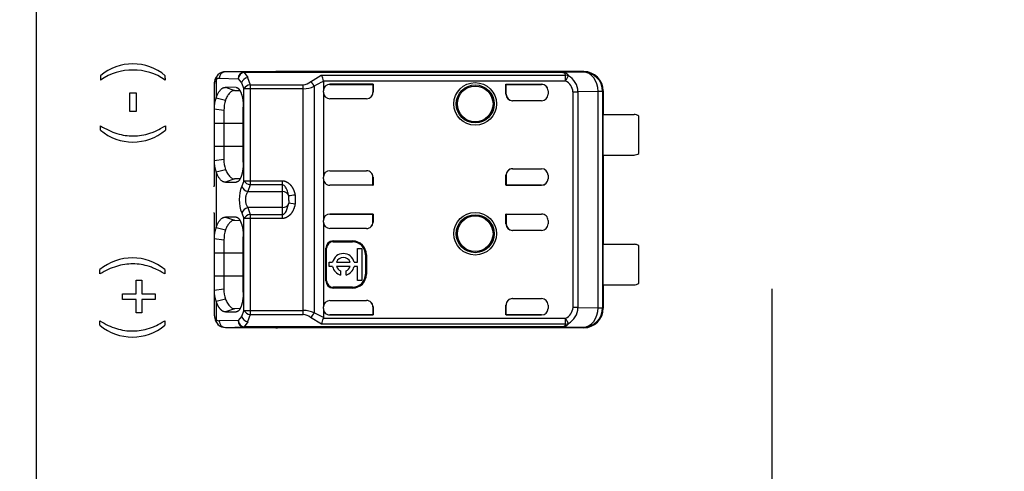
# Model space of a CAD drawing. Header units: millimetres. Extents: x 7 to 819, y 15 to 587.
# Tile 29 of 45: x 489 to 519, y 231 to 245. Entities that reach past the tile are written whole.
import ezdxf
from ezdxf.enums import TextEntityAlignment as Align
from ezdxf.lldxf.tags import DXFTag

# ---------------------------------------------------------------- set-up
doc = ezdxf.new("R2010")
doc.units = ezdxf.units.MM
doc.layers.add('Default', color=7, linetype='Continuous')
doc.layers.add('RECLED_122X50MM_', color=7, linetype='Continuous')
doc.styles.add('SEACAD_Arial', font='arial.ttf')
tags = doc.linetypes.add('CENTER2', pattern=[28.575, 19.05, -3.175, 3.175, -3.175]).pattern_tags.tags
tags[10:11] = [DXFTag(74, 4), DXFTag(75, 0), DXFTag(340, '0'), DXFTag(46, 0.0), DXFTag(50, 0.0), DXFTag(44, 0.0), DXFTag(45, 0.0)]
tags[8:9] = [DXFTag(74, 4), DXFTag(75, 0), DXFTag(340, '0'), DXFTag(46, 0.0), DXFTag(50, 0.0), DXFTag(44, 0.0), DXFTag(45, 0.0)]
tags[6:7] = [DXFTag(74, 4), DXFTag(75, 0), DXFTag(340, '0'), DXFTag(46, 0.0), DXFTag(50, 0.0), DXFTag(44, 0.0), DXFTag(45, 0.0)]
tags[4:5] = [DXFTag(74, 4), DXFTag(75, 0), DXFTag(340, '0'), DXFTag(46, 0.0), DXFTag(50, 0.0), DXFTag(44, 0.0), DXFTag(45, 0.0)]
doc.dimstyles.new('ISO', dxfattribs={"dimtxt": 3.5, "dimasz": 3.5, "dimexe": 1.75, "dimexo": 0, "dimgap": 0.875, "dimtad": 1, "dimtxsty": 'SEACAD_Arial', "dimblk1": '_SE_FILLED', "dimblk2": '_SE_FILLED', "dimsah": 1, "dimcen": 1.75, "dimadec": 0, "dimazin": 0, "dimtfac": 0.5, "dimtdec": 3, "dimtmove": 0, "dimatfit": 3, "dimfxl": 1, "dimarcsym": 0})

# ---------------------------------------------------------------- blocks, each defined once
blk = doc.blocks.new('SEANNOT_GROUP64')
at = {"layer": 'Default', "color": 7, "linetype": 'CENTER2'}
for p, q in [((511.889, 236.57), (511.889, 222.57)), ((518.889, 229.57), (504.889, 229.57))]:
    blk.add_line(p, q, dxfattribs=at)
blk = doc.blocks.new('SE7')
at = {"layer": 'RECLED_122X50MM_', "color": 7, "linetype": 'Continuous'}
for p, q in [((489.189, 254.32), (489.189, 204.82)), ((494.843, 243.06), (495.425, 243.046)), ((495.613, 243.246), (495.032, 243.26)), ((496.639, 243.26), (495.032, 243.26)), ((495.424, 243.046), (495.531, 242.92)), ((495.613, 243.246), (505.401, 243.246)), ((495.613, 243.246), (495.613, 243.241)), ((495.613, 243.242), (495.72, 243.085)), ((505.401, 243.241), (495.613, 243.241)), ((495.719, 243.087), (495.793, 242.861)), ((496.632, 243.26), (496.639, 243.26)), ((506.089, 243.27), (496.639, 243.27)), ((496.639, 243.27), (496.639, 243.26)), ((497.66, 242.956), (497.992, 243.155)), ((497.992, 243.155), (505.529, 243.155)), ((506.072, 243.253), (505.401, 243.246)), ((505.401, 243.241), (505.401, 243.246)), ((505.529, 242.976), (505.529, 243.155)), ((505.61, 243.131), (505.615, 243.141)), ((506.072, 243.253), (506.089, 243.27)), ((494.689, 242.864), (494.689, 242.11)), ((494.749, 243.02), (494.749, 242.464)), ((495.034, 242.783), (495.316, 242.683)), ((495.362, 242.78), (495.034, 242.783)), ((495.531, 242.919), (495.605, 242.736)), ((495.605, 239.904), (495.605, 242.736)), ((495.793, 242.736), (495.605, 242.736)), ((495.793, 242.861), (497.433, 242.861)), ((495.793, 242.861), (495.793, 242.736)), ((497.433, 242.736), (495.793, 242.736)), ((495.793, 242.736), (495.793, 239.904)), ((497.433, 242.736), (497.433, 242.861)), ((497.433, 235.904), (497.433, 242.736)), ((497.773, 242.813), (497.773, 235.827)), ((505.529, 242.976), (498.054, 242.976)), ((498.056, 242.958), (498.056, 242.675)), ((499.589, 242.875), (498.256, 242.875)), ((498.256, 242.875), (498.256, 242.874)), ((498.256, 242.874), (499.582, 242.874)), ((499.582, 242.874), (499.589, 242.875)), ((499.582, 242.874), (499.582, 242.623)), ((499.589, 242.875), (499.589, 242.63)), ((503.689, 242.57), (503.689, 242.875)), ((503.689, 242.875), (504.789, 242.875)), ((503.696, 242.874), (503.689, 242.875)), ((503.696, 242.57), (503.696, 242.874)), ((503.696, 242.874), (504.789, 242.874)), ((504.789, 242.874), (504.789, 242.875)), ((492.086, 242.039), (492.086, 242.616)), ((492.086, 242.616), (492.275, 242.616)), ((492.275, 242.616), (492.275, 242.039)), ((494.749, 242.462), (495.031, 242.39)), ((495.316, 242.683), (495.475, 242.681)), ((498.056, 242.63), (498.056, 242.675)), ((498.056, 242.63), (498.056, 240.01)), ((498.056, 242.63), (498.056, 242.63)), ((499.389, 242.43), (498.256, 242.43)), ((499.582, 242.623), (499.589, 242.63)), ((503.689, 242.57), (503.696, 242.57)), ((504.989, 242.675), (504.989, 242.57)), ((505.757, 235.993), (505.757, 242.647)), ((506.532, 242.653), (505.91, 242.648)), ((505.91, 242.647), (505.91, 235.993)), ((506.672, 242.653), (506.532, 242.653)), ((506.532, 235.987), (506.532, 242.653)), ((506.672, 242.653), (506.674, 242.655)), ((506.672, 242.653), (506.672, 235.987)), ((506.689, 242.67), (506.674, 242.67)), ((506.674, 242.67), (506.674, 242.655)), ((506.689, 242.67), (506.689, 241.945)), ((495.584, 240.471), (495.584, 242.171)), ((504.789, 242.37), (503.889, 242.37)), ((492.275, 242.039), (492.086, 242.039)), ((494.988, 242.071), (494.689, 242.111)), ((494.689, 242.111), (494.689, 241.67)), ((494.988, 242.071), (494.988, 241.67)), ((506.687, 240.695), (506.687, 241.945)), ((506.687, 241.945), (507.639, 241.945)), ((507.789, 240.745), (507.789, 241.895)), ((491.179, 241.46), (491.179, 241.595)), ((493.179, 241.595), (493.179, 241.46)), ((494.988, 241.67), (494.689, 241.67)), ((494.689, 241.67), (494.689, 240.97)), ((495.584, 241.67), (494.988, 241.67)), ((494.988, 241.67), (494.988, 240.97)), ((494.689, 240.97), (494.689, 240.529)), ((494.689, 240.97), (494.988, 240.97)), ((494.988, 240.97), (494.988, 240.569)), ((494.988, 240.97), (495.584, 240.97)), ((506.687, 240.695), (507.639, 240.695)), ((506.689, 240.695), (506.689, 237.945)), ((494.689, 240.529), (494.988, 240.569)), ((494.689, 240.53), (494.689, 239.741)), ((494.749, 240.179), (495.031, 240.25)), ((494.749, 240.176), (494.749, 238.464)), ((498.056, 239.964), (498.056, 240.01)), ((498.256, 240.21), (499.389, 240.21)), ((499.582, 239.766), (499.582, 240.017)), ((499.582, 240.017), (499.589, 240.01)), ((499.589, 240.01), (499.589, 239.764)), ((503.689, 239.764), (503.689, 240.07)), ((503.696, 240.07), (503.689, 240.07)), ((503.696, 240.07), (503.696, 239.766)), ((503.889, 240.27), (504.789, 240.27)), ((504.989, 240.07), (504.989, 239.964)), ((494.69, 239.714), (494.689, 239.741)), ((495.316, 239.957), (495.033, 239.857)), ((495.033, 239.857), (495.362, 239.86)), ((495.476, 239.959), (495.316, 239.957)), ((495.605, 239.904), (495.537, 239.731)), ((495.605, 239.904), (495.793, 239.904)), ((495.793, 239.779), (495.725, 239.566)), ((495.793, 239.904), (496.789, 239.904)), ((495.793, 239.904), (495.793, 239.779)), ((496.789, 239.779), (495.793, 239.779)), ((496.789, 239.779), (496.789, 239.904)), ((496.789, 239.566), (496.789, 239.779)), ((498.056, 239.964), (498.056, 238.675)), ((498.256, 239.766), (498.256, 239.764)), ((499.582, 239.766), (498.256, 239.766)), ((499.589, 239.764), (498.256, 239.764)), ((499.582, 239.766), (499.589, 239.764)), ((503.696, 239.766), (503.689, 239.764)), ((504.789, 239.764), (503.689, 239.764)), ((503.696, 239.766), (504.789, 239.766)), ((504.789, 239.764), (504.789, 239.766)), ((495.725, 239.566), (496.789, 239.566)), ((496.789, 239.074), (496.789, 239.566)), ((496.989, 239.308), (496.986, 239.432)), ((497.182, 239.462), (497.182, 239.178)), ((496.918, 238.985), (496.986, 239.208)), ((497.182, 239.178), (496.986, 239.208)), ((496.988, 239.291), (496.989, 239.208)), ((496.989, 239.291), (496.989, 239.308)), ((494.689, 238.899), (494.69, 238.926)), ((494.689, 238.899), (494.689, 238.11)), ((495.034, 238.783), (495.316, 238.683)), ((495.362, 238.78), (495.034, 238.783)), ((495.537, 238.909), (495.605, 238.736)), ((496.789, 239.074), (495.725, 239.074)), ((495.725, 239.074), (495.793, 238.861)), ((495.793, 238.861), (495.793, 238.736)), ((495.793, 238.861), (496.789, 238.861)), ((496.789, 238.861), (496.789, 239.074)), ((496.789, 238.736), (496.789, 238.861)), ((499.589, 238.875), (498.256, 238.875)), ((498.256, 238.875), (498.256, 238.874)), ((498.256, 238.874), (499.582, 238.874)), ((499.582, 238.874), (499.589, 238.875)), ((499.582, 238.623), (499.582, 238.874)), ((499.589, 238.875), (499.589, 238.63)), ((503.689, 238.57), (503.689, 238.875)), ((503.689, 238.875), (504.789, 238.875)), ((503.696, 238.874), (503.689, 238.875)), ((503.696, 238.874), (503.696, 238.57)), ((503.696, 238.874), (504.789, 238.874)), ((504.789, 238.874), (504.789, 238.875)), ((495.316, 238.683), (495.475, 238.681)), ((495.605, 235.904), (495.605, 238.736)), ((495.793, 238.736), (495.605, 238.736)), ((496.789, 238.736), (495.793, 238.736)), ((495.793, 238.736), (495.793, 235.904)), ((498.056, 238.63), (498.056, 238.675)), ((498.056, 238.63), (498.056, 236.01)), ((499.582, 238.623), (499.589, 238.63)), ((503.689, 238.57), (503.696, 238.57)), ((504.989, 238.675), (504.989, 238.57)), ((494.749, 238.462), (495.031, 238.39)), ((495.584, 236.471), (495.584, 238.171)), ((499.389, 238.43), (498.256, 238.43)), ((504.789, 238.37), (503.889, 238.37)), ((494.988, 238.071), (494.689, 238.111)), ((494.689, 238.111), (494.689, 237.67)), ((494.988, 238.071), (494.988, 237.67)), ((498.356, 238.046), (498.956, 238.046)), ((498.356, 238.046), (498.356, 238.02)), ((498.356, 238.02), (498.956, 238.02)), ((498.956, 238.02), (498.956, 238.046)), ((506.687, 236.695), (506.687, 237.945)), ((506.687, 237.945), (507.639, 237.945)), ((507.789, 236.745), (507.789, 237.895)), ((494.988, 237.67), (494.689, 237.67)), ((494.689, 237.67), (494.689, 236.97)), ((495.584, 237.67), (494.988, 237.67)), ((494.988, 237.67), (494.988, 236.97)), ((498.129, 236.82), (498.129, 237.82)), ((498.156, 237.82), (498.129, 237.82)), ((498.156, 236.82), (498.156, 237.82)), ((499.104, 237.388), (499.104, 237.816)), ((499.104, 237.816), (499.237, 237.816)), ((499.237, 237.816), (499.237, 236.828)), ((499.382, 237.62), (499.356, 237.62)), ((499.356, 237.62), (499.356, 237.02)), ((499.382, 237.62), (499.382, 237.02)), ((498.237, 237.256), (498.237, 237.388)), ((498.237, 237.388), (498.34, 237.388)), ((498.464, 237.388), (498.878, 237.388)), ((499.002, 237.388), (499.104, 237.388)), ((491.163, 237.028), (491.163, 237.161)), ((493.163, 237.161), (493.163, 237.028)), ((494.689, 236.97), (494.988, 236.97)), ((494.689, 236.97), (494.689, 236.529)), ((494.988, 236.97), (494.988, 236.569)), ((494.988, 236.97), (495.584, 236.97)), ((498.34, 237.256), (498.237, 237.256)), ((498.878, 237.256), (498.464, 237.256)), ((498.588, 237.122), (498.588, 236.995)), ((498.754, 236.995), (498.754, 237.122)), ((499.104, 237.256), (499.002, 237.256)), ((499.104, 236.828), (499.104, 237.256)), ((499.356, 237.02), (499.382, 237.02)), ((492.276, 236.419), (492.276, 236.836)), ((492.276, 236.836), (492.451, 236.836)), ((492.451, 236.836), (492.451, 236.419)), ((498.129, 236.82), (498.156, 236.82)), ((499.237, 236.828), (499.104, 236.828)), ((506.687, 236.695), (507.639, 236.695)), ((506.689, 236.695), (506.689, 235.97)), ((491.858, 236.242), (491.858, 236.419)), ((491.858, 236.419), (492.276, 236.419)), ((492.451, 236.419), (492.869, 236.419)), ((492.869, 236.419), (492.869, 236.242)), ((494.689, 236.529), (494.988, 236.569)), ((494.689, 236.53), (494.689, 235.776)), ((498.956, 236.62), (498.356, 236.62)), ((498.356, 236.62), (498.356, 236.594)), ((498.956, 236.594), (498.356, 236.594)), ((498.956, 236.594), (498.956, 236.62)), ((492.276, 236.242), (491.858, 236.242)), ((492.276, 235.825), (492.276, 236.242)), ((492.869, 236.242), (492.451, 236.242)), ((492.451, 236.242), (492.451, 235.825)), ((495.031, 236.25), (494.749, 236.179)), ((494.749, 236.176), (494.749, 235.62)), ((498.256, 236.21), (499.389, 236.21)), ((503.689, 235.764), (503.689, 236.07)), ((503.696, 236.07), (503.689, 236.07)), ((503.696, 235.766), (503.696, 236.07)), ((503.889, 236.27), (504.789, 236.27)), ((504.989, 236.07), (504.989, 235.964)), ((492.451, 235.825), (492.276, 235.825)), ((495.316, 235.957), (495.033, 235.857)), ((495.033, 235.857), (495.362, 235.86)), ((495.476, 235.959), (495.316, 235.957)), ((495.605, 235.904), (495.531, 235.72)), ((495.605, 235.904), (495.793, 235.904)), ((495.793, 235.779), (495.719, 235.553)), ((495.793, 235.904), (497.433, 235.904)), ((495.793, 235.904), (495.793, 235.779)), ((495.793, 235.779), (497.433, 235.779)), ((497.433, 235.779), (497.433, 235.904)), ((498.056, 235.682), (497.773, 235.827)), ((498.056, 235.964), (498.056, 236.01)), ((498.056, 236.01), (498.056, 236.01)), ((498.056, 235.964), (498.056, 235.682)), ((498.256, 235.766), (499.582, 235.766)), ((498.256, 235.766), (498.256, 235.764)), ((499.589, 235.764), (498.256, 235.764)), ((499.582, 236.018), (499.582, 235.766)), ((499.582, 236.018), (499.589, 236.01)), ((499.582, 235.766), (499.589, 235.764)), ((499.589, 236.01), (499.589, 235.764)), ((503.696, 235.766), (503.689, 235.764)), ((504.789, 235.764), (503.689, 235.764)), ((503.696, 235.766), (504.789, 235.766)), ((504.789, 235.764), (504.789, 235.766)), ((505.91, 235.992), (506.532, 235.987)), ((506.532, 235.987), (506.672, 235.987)), ((506.674, 235.985), (506.672, 235.987)), ((506.674, 235.985), (506.674, 235.97)), ((506.674, 235.97), (506.689, 235.97)), ((491.163, 235.448), (491.163, 235.582)), ((493.163, 235.582), (493.163, 235.448)), ((495.425, 235.594), (494.843, 235.58)), ((495.531, 235.72), (495.424, 235.593)), ((495.72, 235.555), (495.613, 235.398)), ((497.996, 235.484), (497.66, 235.685)), ((505.529, 235.485), (497.996, 235.485)), ((498.056, 235.682), (498.054, 235.664)), ((498.054, 235.664), (505.529, 235.664)), ((505.529, 235.485), (505.529, 235.664)), ((505.615, 235.499), (505.529, 235.664)), ((495.032, 235.38), (495.613, 235.394)), ((495.032, 235.38), (496.639, 235.38)), ((495.613, 235.399), (495.613, 235.394)), ((505.405, 235.399), (495.613, 235.399)), ((505.401, 235.394), (495.613, 235.394)), ((496.639, 235.38), (496.632, 235.38)), ((496.639, 235.38), (496.639, 235.37)), ((506.089, 235.37), (496.639, 235.37)), ((505.401, 235.394), (505.401, 235.399)), ((505.401, 235.394), (506.072, 235.387)), ((506.089, 235.37), (506.072, 235.387))]:
    blk.add_line(p, q, dxfattribs=at)
for centre, radius in [((502.739, 242.27), 0.657), ((502.739, 242.27), 0.586), ((502.739, 242.27), 0.552), ((502.739, 242.27), 0.55), ((502.739, 238.27), 0.657), ((502.739, 238.27), 0.586), ((502.739, 238.27), 0.552), ((502.739, 238.27), 0.55)]:
    blk.add_circle(centre, radius, dxfattribs=at)
for centre, radius, start, end in [((492.179, 241.956), 1.548, 49.8274, 130.1962), ((492.179, 241.546), 1.77, 55.6034, 124.3966), ((495.633, 243.031), 4.454, 178.6066, 180.311), ((486.902, 243.031), 6.277, 359.7801, 0.9933), ((495.077, 242.892), 0.389, 138.7256, 185.5499), ((494.915, 243.044), 0.167, 132.1309, 188.1826), ((495.033, 242.927), 0.334, 89.1865, 133.9556), ((495.038, 243.065), 0.195, 92.0087, 181.5161), ((495.632, 243.035), 0.207, 95.1634, 176.886), ((495.772, 242.838), 0.254, 101.8825, 161.2489), ((497.63, 242.929), 0.427, 6.3282, 31.9727), ((505.537, 242.942), 0.213, 68.684, 92.1305), ((507.429, 242.088), 2.098, 150.1716, 154.9417), ((505.318, 242.628), 0.593, 1.8615, 59.9189), ((506.072, 242.653), 0.6, 0.0044, 89.9972), ((495.822, 242.614), 0.249, 96.7449, 150.7545), ((497.413, 243.228), 0.368, 273.146, 312.1839), ((497.423, 243.565), 0.829, 270.6971, 294.9694), ((498.541, 241.66), 1.386, 110.5133, 123.6746), ((505.367, 242.621), 0.39, 3.7903, 65.5152), ((495.439, 242.164), 0.753, 156.4762, 184.0959), ((504.789, 242.57), 0.2, 270, 0), ((505.792, 258.469), 15.822, 269.8734, 270.4283), ((496.131, 242.081), 1.143, 164.232, 180.5091), ((507.639, 241.695), 0.25, 53.1301, 90), ((492.179, 242.653), 1.557, 230.0317, 309.9683), ((507.639, 240.945), 0.25, 270, 306.8699), ((495.44, 240.477), 0.754, 175.9429, 203.5178), ((495.981, 240.539), 0.994, 178.2676, 197.0336), ((504.789, 240.07), 0.2, 0, 90), ((496.561, 239.32), 1.103, 158.1482, 201.8519), ((495.778, 239.817), 0.256, 199.6387, 258.0335), ((495.822, 240.026), 0.249, 209.2525, 263.2419), ((497.945, 233.769), 5.744, 97.6278, 99.6123), ((495.778, 238.823), 0.256, 101.966, 160.3614), ((495.822, 238.614), 0.249, 96.7563, 150.7508), ((504.789, 238.57), 0.2, 270, 0), ((495.44, 238.164), 0.753, 156.4965, 184.0897), ((496.131, 238.081), 1.143, 164.2319, 180.5087), ((498.356, 237.82), 0.226, 90, 180), ((498.356, 237.82), 0.2, 90, 180), ((498.956, 237.62), 0.426, 0, 90), ((498.956, 237.62), 0.4, 0, 90), ((507.639, 237.695), 0.25, 53.1301, 90), ((498.671, 237.322), 0.337, 11.3273, 168.6727), ((492.163, 235.97), 1.555, 49.9824, 130.0176), ((498.671, 237.322), 0.217, 17.7847, 162.2153), ((498.671, 237.322), 0.337, 191.3273, 255.7958), ((498.671, 237.322), 0.217, 197.7847, 247.568), ((498.671, 237.322), 0.337, 284.2042, 348.6727), ((498.671, 237.322), 0.217, 292.432, 342.2153), ((498.956, 237.02), 0.4, 270, 0), ((498.956, 237.02), 0.426, 270, 0), ((498.356, 236.82), 0.226, 180, 270), ((498.356, 236.82), 0.2, 180, 270), ((507.639, 236.945), 0.25, 270, 306.8699), ((495.442, 236.477), 0.755, 175.9562, 203.5038), ((495.982, 236.539), 0.995, 178.278, 197.0155), ((504.789, 236.07), 0.2, 0, 90), ((495.08, 235.749), 0.391, 174.661, 225.2491), ((495.822, 236.026), 0.249, 209.2436, 263.2579), ((497.422, 235.073), 0.832, 65.069, 89.2656), ((497.414, 235.413), 0.366, 47.8736, 87.0003), ((497.398, 236.009), 0.417, 308.8785, 334.1068), ((505.368, 236.018), 0.39, 294.4383, 356.2585), ((505.329, 236.004), 0.581, 299.457, 358.8399), ((505.792, 220.212), 15.781, 89.5705, 90.1268), ((506.072, 235.987), 0.6, 270.004, 359.9956), ((492.163, 236.641), 1.557, 230.0422, 309.9578), ((494.915, 235.596), 0.168, 171.8708, 227.8742), ((495.033, 235.714), 0.334, 226.0973, 270.7932), ((495.038, 235.574), 0.195, 178.4846, 267.9947), ((495.632, 235.605), 0.207, 183.114, 264.8372), ((495.781, 235.813), 0.266, 200.2713, 256.613), ((497.227, 235.832), 0.844, 335.6621, 348.4704), ((505.538, 235.698), 0.213, 267.5509, 291.0364)]:
    blk.add_arc(centre, radius, start, end, dxfattribs=at)
for centre, major_axis, ratio, start_param, end_param in [((494.841, 242.16), (0, -0.9), 0.34204, 3.132956, 3.443003), ((495.613, 243.046), (-0.005, -0.2), 0.939661, 3.166998, 4.734916), ((496.639, 242.67), (0, -0.6), 0.999962, 3.141593, 3.321418), ((506.072, 242.653), (0.006, -0.6), 0.766027, 1.562157, 3.128038), ((506.089, 242.67), (-0.424, -0.424), 0.999924, 2.356207, 3.926956), ((498.256, 242.675), (0, -0.2), 0.999994, 3.141593, 4.712389), ((498.256, 242.674), (0, -0.2), 0.999994, 3.141593, 4.712389), ((504.789, 242.675), (0, -0.2), 0.999994, 1.570796, 3.141593), ((504.789, 242.674), (0, -0.2), 0.999994, 1.57081, 3.141593), ((498.256, 242.63), (0, -0.2), 0.999848, 4.712389, 6.283185), ((499.389, 242.63), (-0.141, -0.141), 0.999695, 0.785246, 2.356347), ((499.382, 242.623), (-0.141, -0.141), 0.999695, 1.570796, 2.356347), ((503.889, 242.57), (0.2, 0), 0.999848, 3.141593, 4.712389), ((503.896, 242.57), (0.2, 0), 0.999848, 3.141593, 4.712389), ((498.256, 240.01), (0, 0.2), 0.999848, 0, 1.570796), ((499.389, 240.01), (-0.141, 0.141), 0.999695, 3.926838, 5.497939), ((499.382, 240.017), (-0.141, 0.141), 0.999695, 3.926838, 4.712389), ((503.889, 240.07), (0.2, 0), 0.999848, 1.570796, 3.141593), ((503.896, 240.07), (0.2, 0), 0.999848, 1.570796, 3.141593), ((498.256, 239.966), (0, 0.2), 0.999994, 1.570796, 3.141593), ((498.256, 239.964), (0, 0.2), 0.999994, 1.570796, 3.141593), ((504.789, 239.966), (0, 0.2), 0.999994, 3.141593, 4.712389), ((504.789, 239.964), (0, 0.2), 0.999994, 3.141593, 4.712389), ((496.789, 239.402), (-0.2, 0), 0.821429, 3.324108, 4.712389), ((496.789, 239.238), (0.2, 0), 0.821429, 4.712389, 6.100671), ((498.256, 238.675), (0, -0.2), 0.999994, 3.141593, 4.712389), ((498.256, 238.674), (0, -0.2), 0.999994, 3.141593, 4.712389), ((504.789, 238.675), (0, -0.2), 0.999994, 1.570796, 3.141593), ((504.789, 238.674), (0, -0.2), 0.999994, 1.570796, 3.141593), ((498.256, 238.63), (0, -0.2), 0.999848, 4.712389, 6.283185), ((499.389, 238.63), (-0.141, -0.141), 0.999695, 0.785246, 2.356347), ((499.382, 238.623), (-0.141, -0.141), 0.999695, 1.570796, 2.356347), ((503.889, 238.57), (0.2, 0), 0.999848, 3.141593, 4.712389), ((503.896, 238.57), (0.2, 0), 0.999848, 3.141593, 4.712389), ((498.256, 236.01), (0, 0.2), 0.999848, 0, 1.570796), ((499.389, 236.01), (-0.141, 0.141), 0.999695, 3.926839, 5.497939), ((499.382, 236.017), (-0.141, 0.141), 0.999695, 3.932239, 4.712389), ((503.889, 236.07), (0.2, 0), 0.999848, 1.570796, 3.141593), ((503.896, 236.07), (0.2, 0), 0.999848, 1.570796, 3.141593), ((498.256, 235.966), (0, 0.2), 0.999994, 1.570796, 3.141593), ((498.256, 235.964), (0, 0.2), 0.999994, 1.570796, 3.141593), ((504.789, 235.966), (0, 0.2), 0.999994, 3.141593, 4.712375), ((504.789, 235.964), (0, 0.2), 0.999994, 3.141593, 4.712389), ((506.072, 235.987), (-0.006, -0.6), 0.766027, 0.013567, 1.579437), ((506.089, 235.97), (-0.424, 0.424), 0.999924, 2.35623, 3.926978), ((494.842, 236.482), (0.001, 0.902), 0.342128, 2.840923, 3.150345), ((495.613, 235.594), (0.005, -0.2), 0.939661, 4.689874, 6.25773), ((496.639, 235.97), (0, -0.6), 0.999962, 6.103357, 6.283185)]:
    blk.add_ellipse(centre, major_axis=major_axis, ratio=ratio, start_param=start_param, end_param=end_param, dxfattribs=at)
for points, degree, knots in [([(505.401, 243.246), (505.416, 243.246), (505.444, 243.245), (505.482, 243.24), (505.515, 243.232), (505.551, 243.218), (505.586, 243.191), (505.604, 243.159), (505.615, 243.141)], 3, [0, 0, 0, 0, 0.122213, 0.238697, 0.352336, 0.466228, 0.688748, 1, 1, 1, 1]), ([(505.529, 243.155), (505.527, 243.167), (505.523, 243.188), (505.506, 243.211), (505.481, 243.226), (505.446, 243.237), (505.416, 243.24), (505.401, 243.241)], 3, [0, 0, 0, 0, 0.264912, 0.488067, 0.676456, 0.841557, 1, 1, 1, 1]), ([(494.749, 243.02), (494.741, 243.013), (494.725, 242.999), (494.708, 242.973), (494.697, 242.941), (494.69, 242.906), (494.689, 242.878), (494.689, 242.864)], 3, [0, 0, 0, 0, 0.206395, 0.408543, 0.607471, 0.804252, 1, 1, 1, 1]), ([(495.362, 242.781), (495.455, 242.773), (495.519, 242.598), (495.584, 242.425), (495.585, 242.171)], 2, [0, 0, 0, 0.5, 0.5, 1, 1, 1]), ([(495.316, 242.682), (495.302, 242.682), (495.275, 242.68), (495.236, 242.665), (495.199, 242.641), (495.151, 242.597), (495.094, 242.522), (495.052, 242.435), (495.031, 242.392)], 3, [0, 0, 0, 0, 0.131621, 0.259651, 0.384099, 0.504973, 0.752584, 1, 1, 1, 1]), ([(491.179, 241.595), (491.348, 241.49), (491.686, 241.332), (492.11, 241.27), (492.448, 241.3), (492.657, 241.346), (492.836, 241.413), (492.943, 241.463), (493.07, 241.531), (493.179, 241.595)], 3, [0, 0, 0, 0, 0.25, 0.5, 0.625, 0.75, 0.8125, 0.875, 1, 1, 1, 1]), ([(495.584, 240.471), (495.584, 240.224), (495.521, 240.043), (495.456, 239.86), (495.362, 239.86)], 2, [0, 0, 0, 0.5, 0.5, 1, 1, 1]), ([(495.031, 240.248), (495.041, 240.227), (495.062, 240.182), (495.096, 240.123), (495.134, 240.068), (495.175, 240.022), (495.219, 239.986), (495.266, 239.961), (495.299, 239.959), (495.316, 239.958)], 3, [0, 0, 0, 0, 0.119189, 0.246257, 0.381214, 0.524065, 0.674813, 0.833459, 1, 1, 1, 1]), ([(496.789, 239.904), (496.937, 239.891), (497.043, 239.77), (497.093, 239.713), (497.129, 239.633), (497.165, 239.556), (497.182, 239.462)], 2, [0, 0, 0, 0.5, 0.5, 0.75, 0.75, 1, 1, 1]), ([(496.986, 239.432), (496.982, 239.457), (496.975, 239.506), (496.952, 239.579), (496.925, 239.644), (496.895, 239.7), (496.862, 239.74), (496.827, 239.768), (496.801, 239.775), (496.789, 239.779)], 3, [0, 0, 0, 0, 0.180622, 0.363866, 0.549849, 0.69593, 0.816556, 0.915955, 1, 1, 1, 1]), ([(495.725, 239.566), (495.716, 239.556), (495.699, 239.535), (495.679, 239.495), (495.663, 239.45), (495.653, 239.401), (495.648, 239.349), (495.648, 239.296), (495.653, 239.243), (495.663, 239.193), (495.679, 239.147), (495.699, 239.106), (495.716, 239.084), (495.725, 239.074)], 3, [0, 0, 0, 0, 0.095482, 0.187791, 0.277611, 0.365684, 0.452798, 0.539767, 0.627407, 0.716518, 0.80786, 0.90214, 1, 1, 1, 1]), ([(497.182, 239.178), (497.146, 238.989), (497.041, 238.868), (496.991, 238.811), (496.926, 238.776), (496.863, 238.742), (496.789, 238.736)], 2, [0, 0, 0, 0.5, 0.5, 0.75, 0.75, 1, 1, 1]), ([(495.362, 238.781), (495.455, 238.773), (495.519, 238.598), (495.584, 238.425), (495.585, 238.171)], 2, [0, 0, 0, 0.5, 0.5, 1, 1, 1]), ([(496.789, 238.861), (496.797, 238.862), (496.813, 238.864), (496.835, 238.876), (496.861, 238.897), (496.89, 238.933), (496.908, 238.966), (496.918, 238.985)], 3, [0, 0, 0, 0, 0.116292, 0.245911, 0.39736, 0.643352, 1, 1, 1, 1]), ([(495.316, 238.682), (495.302, 238.682), (495.275, 238.68), (495.236, 238.665), (495.199, 238.641), (495.151, 238.597), (495.094, 238.522), (495.052, 238.435), (495.031, 238.392)], 3, [0, 0, 0, 0, 0.131621, 0.259651, 0.384099, 0.504973, 0.752584, 1, 1, 1, 1]), ([(493.163, 237.028), (493.054, 237.091), (492.929, 237.161), (492.82, 237.209), (492.641, 237.276), (492.433, 237.325), (492.094, 237.352), (491.67, 237.29), (491.332, 237.133), (491.163, 237.028)], 3, [0, 0, 0, 0, 0.125, 0.1875, 0.25, 0.375, 0.5, 0.75, 1, 1, 1, 1]), ([(495.584, 236.471), (495.584, 236.224), (495.521, 236.043), (495.456, 235.86), (495.362, 235.86)], 2, [0, 0, 0, 0.5, 0.5, 1, 1, 1]), ([(495.033, 235.858), (494.954, 235.857), (494.878, 235.942), (494.805, 236.025), (494.75, 236.176)], 2, [0, 0, 0, 0.500227, 0.500227, 1, 1, 1]), ([(495.031, 236.248), (495.041, 236.227), (495.062, 236.182), (495.096, 236.123), (495.134, 236.068), (495.175, 236.022), (495.219, 235.986), (495.266, 235.961), (495.299, 235.959), (495.316, 235.958)], 3, [0, 0, 0, 0, 0.119171, 0.246227, 0.381178, 0.524029, 0.674783, 0.833441, 1, 1, 1, 1]), ([(494.689, 235.776), (494.69, 235.759), (494.691, 235.724), (494.702, 235.682), (494.719, 235.646), (494.739, 235.629), (494.749, 235.62)], 3, [0, 0, 0, 0, 0.244606, 0.491396, 0.742515, 1, 1, 1, 1]), ([(491.163, 235.582), (491.332, 235.477), (491.67, 235.319), (492.094, 235.256), (492.432, 235.286), (492.64, 235.334), (492.82, 235.399), (492.928, 235.45), (493.054, 235.519), (493.163, 235.582)], 3, [0, 0, 0, 0, 0.25, 0.5, 0.625, 0.75, 0.8125, 0.875, 1, 1, 1, 1]), ([(505.615, 235.499), (505.607, 235.485), (505.593, 235.46), (505.566, 235.434), (505.534, 235.413), (505.481, 235.397), (505.428, 235.395), (505.401, 235.394)], 3, [0, 0, 0, 0, 0.233305, 0.418726, 0.557587, 0.771407, 1, 1, 1, 1]), ([(505.405, 235.399), (505.415, 235.4), (505.436, 235.402), (505.463, 235.408), (505.485, 235.416), (505.503, 235.427), (505.516, 235.442), (505.525, 235.461), (505.528, 235.476), (505.529, 235.485)], 3, [0, 0, 0, 0, 0.112815, 0.226906, 0.348689, 0.483486, 0.635254, 0.806782, 1, 1, 1, 1])]:
    blk.add_open_spline(points, degree=degree, knots=knots, dxfattribs=at)
for points, degree in [([(494.749, 242.464), (494.866, 242.782), (495.034, 242.782)], 2), ([(498.056, 242.958), (498.056, 242.96), (498.056, 242.964), (498.055, 242.97), (498.055, 242.974), (498.054, 242.976)], 3), ([(495.033, 239.858), (494.867, 239.856), (494.749, 240.176)], 2), ([(494.749, 238.464), (494.866, 238.782), (495.034, 238.782)], 2)]:
    blk.add_open_spline(points, degree=degree, dxfattribs=at)
blk.add_rational_spline([(497.773, 242.813), (497.746, 242.871), (497.706, 242.923), (497.66, 242.956)], [1.05939443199, 0.980194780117, 0.980201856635, 1.05941566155], degree=3, dxfattribs=at)
blk = doc.blocks.new('DMBLK80')
at = {"layer": 'Default', "linetype": 'Continuous'}
for points in [[(515.389, 192.542), (515.389, 193.709), (511.889, 193.125)], [(530.889, 192.542), (534.389, 193.125), (530.889, 193.709)]]:
    blk.add_hatch(color=7, dxfattribs=at).paths.add_polyline_path(points)
at = {"layer": 'Default', "color": 7, "linetype": 'Continuous'}
for p, q in [((534.389, 252.07), (534.389, 191.375)), ((511.889, 229.57), (511.889, 191.375)), ((511.889, 193.125), (534.389, 193.125))]:
    blk.add_line(p, q, dxfattribs=at)
at = {"layer": 'Default', "color": 7, "linetype": 'Continuous', "style": 'SEACAD_Arial'}
blk.add_text('22,5', height=3.5, dxfattribs=at).set_placement((518.346, 197.5), align=Align.TOP_LEFT)
blk = doc.blocks.new('_SE_FILLED')
at = {"color": 0}
blk.add_line((0, 0), (-1, 0), dxfattribs=at)
blk.add_solid([(0, 0), (-1, -0.1665), (-1, 0.1665), (0, 0)], dxfattribs=at)
blk = doc.blocks.new('DMBLK87')
at = {"layer": 'Default', "linetype": 'Continuous'}
for points in [[(472.551, 250.82), (473.717, 250.82), (473.134, 254.32)], [(472.551, 208.32), (473.134, 204.82), (473.717, 208.32)]]:
    blk.add_hatch(color=7, dxfattribs=at).paths.add_polyline_path(points)
at = {"layer": 'Default', "color": 7, "linetype": 'Continuous'}
for p, q in [((489.189, 254.32), (471.384, 254.32)), ((473.134, 254.32), (473.134, 204.82)), ((489.189, 204.82), (471.384, 204.82))]:
    blk.add_line(p, q, dxfattribs=at)
at = {"layer": 'Default', "color": 7, "linetype": 'Continuous', "style": 'SEACAD_Arial'}
blk.add_text('49,5', height=3.5, rotation=90, dxfattribs=at).set_placement((468.759, 224.776), align=Align.TOP_LEFT)

msp = doc.modelspace()

# ---------------------------------------------------------------- block references
at = {"layer": 'Default'}
for name in ['SE7', 'SEANNOT_GROUP64']:
    msp.add_blockref(name, (0, 0), dxfattribs=at)

# ---------------------------------------------------------------- dimensions: what is measured, and where the dimension line sits
at = {"layer": 'Default', "color": 7, "linetype": 'Continuous'}
dim = msp.add_linear_dim(base=(473.134, 254.32), p1=(489.189, 254.32), p2=(489.189, 204.82), angle=270, text='\\A1;<> ', dimstyle='ISO', dxfattribs=at)
dim.commit()
dim.dimension.update_dxf_attribs({"geometry": 'DMBLK87', "text_midpoint": (473.134, 229.57), "dimtype": 161})
dim = msp.add_linear_dim(base=(534.389, 193.125), p1=(511.889, 229.57), p2=(534.389, 252.07), text='\\A1;<> ', dimstyle='ISO', dxfattribs=at)
dim.commit()
dim.dimension.update_dxf_attribs({"geometry": 'DMBLK80', "text_midpoint": (523.139, 193.125), "dimtype": 160})

doc.saveas('drawing.dxf')
